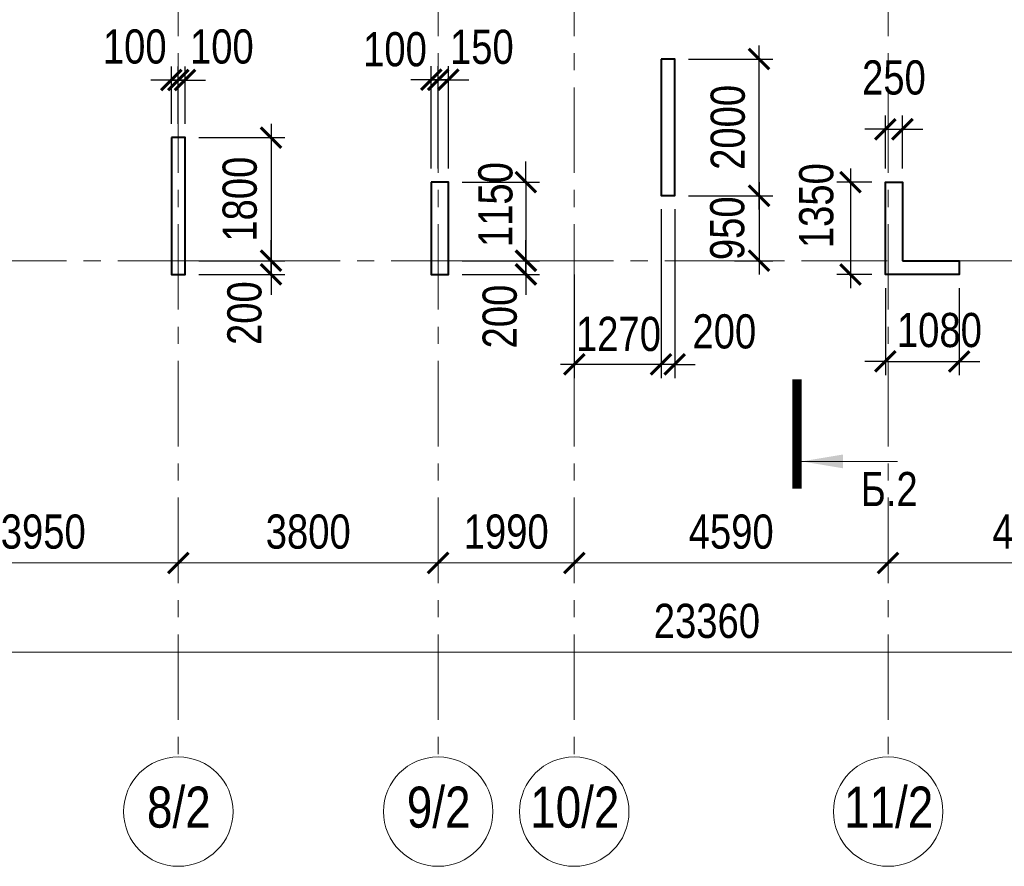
# Model space of a CAD drawing. Extents: x -8631841 to -8525813, y 4017860 to 4564755.
# Tile 69 of 112: x -8578851 to -8564453, y 4368394 to 4380776. Entities that reach past the tile are written whole.
import ezdxf
from ezdxf.enums import TextEntityAlignment as Align

# ---------------------------------------------------------------- set-up
doc = ezdxf.new("R2010")
doc.units = 0
doc.header["$LTSCALE"] = 1000
doc.header["$MEASUREMENT"] = 0
doc.linetypes.add('CENTER', pattern=[2, 1.25, -0.25, 0.25, -0.25])
for name, color, linetype, lineweight in [('СК-040-С(тены)', 12, 'Continuous', 40), ('СК-043-С-ПИЛОНЫ', 5, 'Continuous', 40), ('СК-100-О(си)', 7, 'CENTER', 15), ('СК-100-О(си)_имя', 7, 'CENTER', 15), ('СК-110-О-РАЗМЕРЫ', 7, 'Continuous', 15), ('СК-300-Р(азмеры)', 7, 'Continuous', 20), ('СК-343-Р-КОЛОННЫ', 7, 'Continuous', 13), ('СК-400-Т(екст)', 7, 'Continuous', 20), ('СК-500-С(ечения)', 5, 'Continuous', 40)]:
    doc.layers.add(name, color=color, linetype=linetype, lineweight=lineweight)
doc.styles.add('ARIAL_annotative', font='arial.ttf', dxfattribs={"width": 0.8, "height": 2.5})
doc.styles.add('RUSS', font='arial.ttf', dxfattribs={"width": 0.8})
doc.dimstyles.new('100-200', dxfattribs={"dimscale": 0, "dimtxt": 500, "dimasz": 300, "dimexe": 200, "dimexo": 200, "dimgap": 200, "dimtad": 1, "dimdec": 0, "dimzin": 0, "dimdsep": 46, "dimtxsty": 'RUSS', "dimblk": 'ARCHTICK', "dimcen": 0.096, "dimdle": 200, "dimclrd": 7, "dimclre": 7, "dimclrt": 256, "dimadec": 0, "dimazin": 0, "dimtfac": 1, "dimtdec": 0, "dimtmove": 2, "dimatfit": 3, "dimldrblk": 'OBLIQUE', "dimfxl": 1, "dimtolj": 1, "dimtzin": 0, "dimarcsym": 0})

# ---------------------------------------------------------------- blocks, each defined once
blk = doc.blocks.new('_ArchTick')
at = {"color": 0, "linetype": 'ByBlock', "const_width": 0.15}
blk.add_lwpolyline([(-0.5, -0.5), (0.5, 0.5)], dxfattribs=at)
blk = doc.blocks.new('*D141')
at = {"layer": 'Defpoints', "color": 0, "transparency": 16777216}
for p in [(-21750, -3370), (-17800, -3370), (-17800, -4421)]:
    blk.add_point(p, dxfattribs=at)
at = {"layer": 'СК-110-О-РАЗМЕРЫ', "color": 7, "lineweight": -2, "transparency": 16777216}
for p, q in [((-21750, -3570), (-21750, -4621)), ((-17800, -3570), (-17800, -4621)), ((-21950, -4421), (-17600, -4421))]:
    blk.add_line(p, q, dxfattribs=at)
at = {"layer": 'СК-110-О-РАЗМЕРЫ', "color": 7, "lineweight": -2, "transparency": 16777216, "xscale": 300, "yscale": 300, "zscale": 300, "rotation": 180}
blk.add_blockref('_ArchTick', (-21750, -4421), dxfattribs=at)
at = {"layer": 'СК-110-О-РАЗМЕРЫ', "color": 7, "lineweight": -2, "transparency": 16777216, "xscale": 300, "yscale": 300, "zscale": 300}
blk.add_blockref('_ArchTick', (-17800, -4421), dxfattribs=at)
at = {"layer": 'СК-110-О-РАЗМЕРЫ', "transparency": 16777216, "insert": (-19775, -3965), "char_height": 500, "attachment_point": 5, "style": 'RUSS'}
blk.add_mtext('\\A1;3950', dxfattribs=at)
blk = doc.blocks.new('_Oblique')
at = {"color": 0, "linetype": 'ByBlock', "lineweight": -2}
blk.add_line((-0.5, -0.5), (0.5, 0.5), dxfattribs=at)
blk = doc.blocks.new('*D142')
at = {"layer": 'Defpoints', "color": 0, "transparency": 16777216}
for p in [(-17800, -3370), (-14000, -3370), (-17800, -4421)]:
    blk.add_point(p, dxfattribs=at)
at = {"layer": 'СК-110-О-РАЗМЕРЫ', "color": 7, "lineweight": -2, "transparency": 16777216}
for p, q in [((-17800, -3570), (-17800, -4621)), ((-14000, -3570), (-14000, -4621)), ((-13800, -4421), (-18000, -4421))]:
    blk.add_line(p, q, dxfattribs=at)
at = {"layer": 'СК-110-О-РАЗМЕРЫ', "color": 7, "lineweight": -2, "transparency": 16777216, "xscale": 300, "yscale": 300, "zscale": 300, "rotation": 180}
blk.add_blockref('_ArchTick', (-17800, -4421), dxfattribs=at)
at = {"layer": 'СК-110-О-РАЗМЕРЫ', "color": 7, "lineweight": -2, "transparency": 16777216, "xscale": 300, "yscale": 300, "zscale": 300}
blk.add_blockref('_ArchTick', (-14000, -4421), dxfattribs=at)
at = {"layer": 'СК-110-О-РАЗМЕРЫ', "transparency": 16777216, "insert": (-15900, -3965), "char_height": 500, "attachment_point": 5, "style": 'RUSS'}
blk.add_mtext('\\A1;3800', dxfattribs=at)
blk = doc.blocks.new('*D143')
at = {"layer": 'Defpoints', "color": 0, "transparency": 16777216}
for p in [(-14000, -3370), (-12010, -3370), (-12010, -4421)]:
    blk.add_point(p, dxfattribs=at)
at = {"layer": 'СК-110-О-РАЗМЕРЫ', "color": 7, "lineweight": -2, "transparency": 16777216}
for p, q in [((-14000, -3570), (-14000, -4621)), ((-12010, -3570), (-12010, -4621)), ((-14200, -4421), (-11810, -4421))]:
    blk.add_line(p, q, dxfattribs=at)
at = {"layer": 'СК-110-О-РАЗМЕРЫ', "color": 7, "lineweight": -2, "transparency": 16777216, "xscale": 300, "yscale": 300, "zscale": 300, "rotation": 180}
blk.add_blockref('_ArchTick', (-14000, -4421), dxfattribs=at)
at = {"layer": 'СК-110-О-РАЗМЕРЫ', "color": 7, "lineweight": -2, "transparency": 16777216, "xscale": 300, "yscale": 300, "zscale": 300}
blk.add_blockref('_ArchTick', (-12010, -4421), dxfattribs=at)
at = {"layer": 'СК-110-О-РАЗМЕРЫ', "transparency": 16777216, "insert": (-13005, -3965), "char_height": 500, "attachment_point": 5, "style": 'RUSS'}
blk.add_mtext('\\A1;1990', dxfattribs=at)
blk = doc.blocks.new('*D144')
at = {"layer": 'Defpoints', "color": 0, "transparency": 16777216}
for p in [(-12010, -3370), (-7420, -3370), (-12010, -4421)]:
    blk.add_point(p, dxfattribs=at)
at = {"layer": 'СК-110-О-РАЗМЕРЫ', "color": 7, "lineweight": -2, "transparency": 16777216}
for p, q in [((-12010, -3570), (-12010, -4621)), ((-7420, -3570), (-7420, -4621)), ((-7220, -4421), (-12210, -4421))]:
    blk.add_line(p, q, dxfattribs=at)
at = {"layer": 'СК-110-О-РАЗМЕРЫ', "color": 7, "lineweight": -2, "transparency": 16777216, "xscale": 300, "yscale": 300, "zscale": 300, "rotation": 180}
blk.add_blockref('_ArchTick', (-12010, -4421), dxfattribs=at)
at = {"layer": 'СК-110-О-РАЗМЕРЫ', "color": 7, "lineweight": -2, "transparency": 16777216, "xscale": 300, "yscale": 300, "zscale": 300}
blk.add_blockref('_ArchTick', (-7420, -4421), dxfattribs=at)
at = {"layer": 'СК-110-О-РАЗМЕРЫ', "transparency": 16777216, "insert": (-9715, -3965), "char_height": 500, "attachment_point": 5, "style": 'RUSS'}
blk.add_mtext('\\A1;4590', dxfattribs=at)
blk = doc.blocks.new('*D145')
at = {"layer": 'Defpoints', "color": 0, "transparency": 16777216}
for p in [(-7420, -3370), (-3130, -3370), (-3130, -4421)]:
    blk.add_point(p, dxfattribs=at)
at = {"layer": 'СК-110-О-РАЗМЕРЫ', "color": 7, "lineweight": -2, "transparency": 16777216}
for p, q in [((-7420, -3570), (-7420, -4621)), ((-3130, -3570), (-3130, -4621)), ((-7620, -4421), (-2930, -4421))]:
    blk.add_line(p, q, dxfattribs=at)
at = {"layer": 'СК-110-О-РАЗМЕРЫ', "color": 7, "lineweight": -2, "transparency": 16777216, "xscale": 300, "yscale": 300, "zscale": 300, "rotation": 180}
blk.add_blockref('_ArchTick', (-7420, -4421), dxfattribs=at)
at = {"layer": 'СК-110-О-РАЗМЕРЫ', "color": 7, "lineweight": -2, "transparency": 16777216, "xscale": 300, "yscale": 300, "zscale": 300}
blk.add_blockref('_ArchTick', (-3130, -4421), dxfattribs=at)
at = {"layer": 'СК-110-О-РАЗМЕРЫ', "transparency": 16777216, "insert": (-5275, -3965), "char_height": 500, "attachment_point": 5, "style": 'RUSS'}
blk.add_mtext('\\A1;4290', dxfattribs=at)
blk = doc.blocks.new('*D152')
at = {"layer": 'Defpoints', "color": 0, "transparency": 16777216}
for p in [(-21750, -3521), (1610, -3521), (-21750, -5726)]:
    blk.add_point(p, dxfattribs=at)
at = {"layer": 'СК-110-О-РАЗМЕРЫ', "color": 7, "lineweight": -2, "transparency": 16777216}
for p, q in [((-21750, -3721), (-21750, -5926)), ((1610, -3721), (1610, -5926)), ((1810, -5726), (-21950, -5726))]:
    blk.add_line(p, q, dxfattribs=at)
at = {"layer": 'СК-110-О-РАЗМЕРЫ', "color": 7, "lineweight": -2, "transparency": 16777216, "xscale": 300, "yscale": 300, "zscale": 300, "rotation": 180}
blk.add_blockref('_ArchTick', (-21750, -5726), dxfattribs=at)
at = {"layer": 'СК-110-О-РАЗМЕРЫ', "color": 7, "lineweight": -2, "transparency": 16777216, "xscale": 300, "yscale": 300, "zscale": 300}
blk.add_blockref('_ArchTick', (1610, -5726), dxfattribs=at)
at = {"layer": 'СК-110-О-РАЗМЕРЫ', "transparency": 16777216, "insert": (-10070, -5271), "char_height": 500, "attachment_point": 5, "style": 'RUSS'}
blk.add_mtext('\\A1;23360', dxfattribs=at)
blk = doc.blocks.new('*D635')
at = {"layer": 'Defpoints', "color": 0, "transparency": 16777216}
for p in [(-8565942, 4379173), (-8566192, 4378401), (-8565942, 4378401)]:
    blk.add_point(p, dxfattribs=at)
at = {"layer": 'СК-110-О-РАЗМЕРЫ', "color": 7, "lineweight": -2, "transparency": 16777216}
for p, q in [((-8566192, 4378601), (-8566192, 4379373)), ((-8565942, 4378601), (-8565942, 4379373)), ((-8566192, 4379173), (-8566492, 4379173)), ((-8566192, 4379173), (-8565942, 4379173)), ((-8565942, 4379173), (-8565642, 4379173))]:
    blk.add_line(p, q, dxfattribs=at)
at = {"layer": 'СК-110-О-РАЗМЕРЫ', "color": 7, "lineweight": -2, "transparency": 16777216, "xscale": 300, "yscale": 300, "zscale": 300}
blk.add_blockref('_ArchTick', (-8566192, 4379173), dxfattribs=at)
at = {"layer": 'СК-110-О-РАЗМЕРЫ', "color": 7, "lineweight": -2, "transparency": 16777216, "xscale": 300, "yscale": 300, "zscale": 300, "rotation": 180}
blk.add_blockref('_ArchTick', (-8565942, 4379173), dxfattribs=at)
at = {"layer": 'СК-110-О-РАЗМЕРЫ', "transparency": 16777216, "insert": (-8566067, 4379928), "char_height": 500, "attachment_point": 5, "style": 'RUSS'}
blk.add_mtext('\\A1;250', dxfattribs=at)
blk = doc.blocks.new('*D652')
at = {"layer": 'Defpoints', "color": 0, "transparency": 16777216}
for p in [(-8576432, 4379051), (-8576432, 4377251), (-8575176, 4377251)]:
    blk.add_point(p, dxfattribs=at)
at = {"layer": 'СК-343-Р-КОЛОННЫ', "color": 7, "lineweight": -2, "transparency": 16777216}
for p, q in [((-8575176, 4379251), (-8575176, 4377051)), ((-8576232, 4379051), (-8574976, 4379051)), ((-8576232, 4377251), (-8574976, 4377251))]:
    blk.add_line(p, q, dxfattribs=at)
at = {"layer": 'СК-343-Р-КОЛОННЫ', "color": 7, "lineweight": -2, "transparency": 16777216, "xscale": 300, "yscale": 300, "zscale": 300}
for p, rotation in [((-8575176, 4379051), 90), ((-8575176, 4377251), 270)]:
    blk.add_blockref('_ArchTick', p, dxfattribs=dict(at, rotation=rotation))
at = {"layer": 'СК-343-Р-КОЛОННЫ', "transparency": 16777216, "insert": (-8575631, 4378151), "char_height": 500, "attachment_point": 5, "rotation": 90, "style": 'RUSS'}
blk.add_mtext('\\A1;1800', dxfattribs=at)
blk = doc.blocks.new('*D653')
at = {"layer": 'Defpoints', "color": 0, "transparency": 16777216}
for p in [(-8576432, 4377251), (-8575176, 4377251), (-8576432, 4377051)]:
    blk.add_point(p, dxfattribs=at)
at = {"layer": 'СК-343-Р-КОЛОННЫ', "color": 7, "lineweight": -2, "transparency": 16777216}
for p, q in [((-8575176, 4377251), (-8575176, 4377551)), ((-8576232, 4377251), (-8574976, 4377251)), ((-8575176, 4377051), (-8575176, 4377251)), ((-8576232, 4377051), (-8574976, 4377051)), ((-8575176, 4377051), (-8575176, 4376751))]:
    blk.add_line(p, q, dxfattribs=at)
at = {"layer": 'СК-343-Р-КОЛОННЫ', "color": 7, "lineweight": -2, "transparency": 16777216, "xscale": 300, "yscale": 300, "zscale": 300}
for p, rotation in [((-8575176, 4377251), 270), ((-8575176, 4377051), 90)]:
    blk.add_blockref('_ArchTick', p, dxfattribs=dict(at, rotation=rotation))
at = {"layer": 'СК-343-Р-КОЛОННЫ', "transparency": 16777216, "insert": (-8575562, 4376484), "char_height": 500, "attachment_point": 5, "rotation": 90, "style": 'RUSS'}
blk.add_mtext('\\A1;200', dxfattribs=at)
blk = doc.blocks.new('*D654')
at = {"layer": 'Defpoints', "color": 0, "transparency": 16777216}
for p in [(-8576532, 4379894), (-8576632, 4379051), (-8576532, 4379051)]:
    blk.add_point(p, dxfattribs=at)
at = {"layer": 'СК-343-Р-КОЛОННЫ', "color": 7, "lineweight": -2, "transparency": 16777216}
for p, q in [((-8576632, 4379251), (-8576632, 4380094)), ((-8576532, 4379251), (-8576532, 4380094)), ((-8576632, 4379894), (-8576932, 4379894)), ((-8576632, 4379894), (-8576532, 4379894)), ((-8576532, 4379894), (-8576232, 4379894))]:
    blk.add_line(p, q, dxfattribs=at)
at = {"layer": 'СК-343-Р-КОЛОННЫ', "color": 7, "lineweight": -2, "transparency": 16777216, "xscale": 300, "yscale": 300, "zscale": 300}
blk.add_blockref('_ArchTick', (-8576632, 4379894), dxfattribs=at)
at = {"layer": 'СК-343-Р-КОЛОННЫ', "color": 7, "lineweight": -2, "transparency": 16777216, "xscale": 300, "yscale": 300, "zscale": 300, "rotation": 180}
blk.add_blockref('_ArchTick', (-8576532, 4379894), dxfattribs=at)
at = {"layer": 'СК-343-Р-КОЛОННЫ', "transparency": 16777216, "insert": (-8577169, 4380381), "char_height": 500, "attachment_point": 5, "style": 'RUSS'}
blk.add_mtext('\\A1;100', dxfattribs=at)
blk = doc.blocks.new('*D655')
at = {"layer": 'Defpoints', "color": 0, "transparency": 16777216}
for p in [(-8576532, 4379894), (-8576532, 4379051), (-8576432, 4379051)]:
    blk.add_point(p, dxfattribs=at)
at = {"layer": 'СК-343-Р-КОЛОННЫ', "color": 7, "lineweight": -2, "transparency": 16777216}
for p, q in [((-8576532, 4379251), (-8576532, 4380094)), ((-8576432, 4379251), (-8576432, 4380094)), ((-8576532, 4379894), (-8576832, 4379894)), ((-8576432, 4379894), (-8576532, 4379894)), ((-8576432, 4379894), (-8576132, 4379894))]:
    blk.add_line(p, q, dxfattribs=at)
at = {"layer": 'СК-343-Р-КОЛОННЫ', "color": 7, "lineweight": -2, "transparency": 16777216, "xscale": 300, "yscale": 300, "zscale": 300}
blk.add_blockref('_ArchTick', (-8576532, 4379894), dxfattribs=at)
at = {"layer": 'СК-343-Р-КОЛОННЫ', "color": 7, "lineweight": -2, "transparency": 16777216, "xscale": 300, "yscale": 300, "zscale": 300, "rotation": 180}
blk.add_blockref('_ArchTick', (-8576432, 4379894), dxfattribs=at)
at = {"layer": 'СК-343-Р-КОЛОННЫ', "transparency": 16777216, "insert": (-8575895, 4380381), "char_height": 500, "attachment_point": 5, "style": 'RUSS'}
blk.add_mtext('\\A1;100', dxfattribs=at)
blk = doc.blocks.new('*D656')
at = {"layer": 'Defpoints', "color": 0, "transparency": 16777216}
for p in [(-8569272, 4380201), (-8568039, 4380201), (-8569272, 4378201)]:
    blk.add_point(p, dxfattribs=at)
at = {"layer": 'СК-343-Р-КОЛОННЫ', "color": 7, "lineweight": -2, "transparency": 16777216}
for p, q in [((-8568039, 4378001), (-8568039, 4380401)), ((-8569072, 4380201), (-8567839, 4380201)), ((-8569072, 4378201), (-8567839, 4378201))]:
    blk.add_line(p, q, dxfattribs=at)
at = {"layer": 'СК-343-Р-КОЛОННЫ', "color": 7, "lineweight": -2, "transparency": 16777216, "xscale": 300, "yscale": 300, "zscale": 300}
for p, rotation in [((-8568039, 4380201), 90), ((-8568039, 4378201), 270)]:
    blk.add_blockref('_ArchTick', p, dxfattribs=dict(at, rotation=rotation))
at = {"layer": 'СК-343-Р-КОЛОННЫ', "transparency": 16777216, "insert": (-8568494, 4379201), "char_height": 500, "attachment_point": 5, "rotation": 90, "style": 'RUSS'}
blk.add_mtext('\\A1;2000', dxfattribs=at)
blk = doc.blocks.new('*D657')
at = {"layer": 'Defpoints', "color": 0, "transparency": 16777216}
for p in [(-8569272, 4378201), (-8568600, 4377251), (-8568039, 4377251)]:
    blk.add_point(p, dxfattribs=at)
at = {"layer": 'СК-343-Р-КОЛОННЫ', "color": 7, "lineweight": -2, "transparency": 16777216}
for p, q in [((-8568039, 4378401), (-8568039, 4377051)), ((-8569072, 4378201), (-8567839, 4378201)), ((-8568400, 4377251), (-8567839, 4377251))]:
    blk.add_line(p, q, dxfattribs=at)
at = {"layer": 'СК-343-Р-КОЛОННЫ', "color": 7, "lineweight": -2, "transparency": 16777216, "xscale": 300, "yscale": 300, "zscale": 300}
for p, rotation in [((-8568039, 4378201), 90), ((-8568039, 4377251), 270)]:
    blk.add_blockref('_ArchTick', p, dxfattribs=dict(at, rotation=rotation))
at = {"layer": 'СК-343-Р-КОЛОННЫ', "transparency": 16777216, "insert": (-8568502, 4377726), "char_height": 500, "attachment_point": 5, "rotation": 90, "style": 'RUSS'}
blk.add_mtext('\\A1;950', dxfattribs=at)
blk = doc.blocks.new('*D672')
at = {"layer": 'Defpoints', "color": 0, "transparency": 16777216}
for p in [(-8572582, 4378401), (-8572582, 4377251), (-8571449, 4377251)]:
    blk.add_point(p, dxfattribs=at)
at = {"layer": 'СК-343-Р-КОЛОННЫ', "color": 7, "lineweight": -2, "transparency": 16777216}
for p, q in [((-8571449, 4378401), (-8571449, 4378701)), ((-8572382, 4378401), (-8571249, 4378401)), ((-8571449, 4378401), (-8571449, 4377251)), ((-8572382, 4377251), (-8571249, 4377251)), ((-8571449, 4377251), (-8571449, 4376951))]:
    blk.add_line(p, q, dxfattribs=at)
at = {"layer": 'СК-343-Р-КОЛОННЫ', "color": 7, "lineweight": -2, "transparency": 16777216, "xscale": 300, "yscale": 300, "zscale": 300}
for p, rotation in [((-8571449, 4378401), 270), ((-8571449, 4377251), 90)]:
    blk.add_blockref('_ArchTick', p, dxfattribs=dict(at, rotation=rotation))
at = {"layer": 'СК-343-Р-КОЛОННЫ', "transparency": 16777216, "insert": (-8571892, 4378072), "char_height": 500, "attachment_point": 5, "rotation": 90, "style": 'RUSS'}
blk.add_mtext('\\A1;1150', dxfattribs=at)
blk = doc.blocks.new('*D673')
at = {"layer": 'Defpoints', "color": 0, "transparency": 16777216}
for p in [(-8572582, 4377251), (-8571449, 4377251), (-8572582, 4377051)]:
    blk.add_point(p, dxfattribs=at)
at = {"layer": 'СК-343-Р-КОЛОННЫ', "color": 7, "lineweight": -2, "transparency": 16777216}
for p, q in [((-8571449, 4377251), (-8571449, 4377551)), ((-8572382, 4377251), (-8571249, 4377251)), ((-8571449, 4377051), (-8571449, 4377251)), ((-8572382, 4377051), (-8571249, 4377051)), ((-8571449, 4377051), (-8571449, 4376751))]:
    blk.add_line(p, q, dxfattribs=at)
at = {"layer": 'СК-343-Р-КОЛОННЫ', "color": 7, "lineweight": -2, "transparency": 16777216, "xscale": 300, "yscale": 300, "zscale": 300}
for p, rotation in [((-8571449, 4377251), 270), ((-8571449, 4377051), 90)]:
    blk.add_blockref('_ArchTick', p, dxfattribs=dict(at, rotation=rotation))
at = {"layer": 'СК-343-Р-КОЛОННЫ', "transparency": 16777216, "insert": (-8571829, 4376434), "char_height": 500, "attachment_point": 5, "rotation": 90, "style": 'RUSS'}
blk.add_mtext('\\A1;200', dxfattribs=at)
blk = doc.blocks.new('*D674')
at = {"layer": 'Defpoints', "color": 0, "transparency": 16777216}
for p in [(-8569472, 4378203), (-8569272, 4378203), (-8569472, 4375735)]:
    blk.add_point(p, dxfattribs=at)
at = {"layer": 'СК-343-Р-КОЛОННЫ', "color": 7, "lineweight": -2, "transparency": 16777216}
for p, q in [((-8569472, 4378003), (-8569472, 4375535)), ((-8569272, 4378003), (-8569272, 4375535)), ((-8569472, 4375735), (-8569772, 4375735)), ((-8569272, 4375735), (-8569472, 4375735)), ((-8569272, 4375735), (-8568972, 4375735))]:
    blk.add_line(p, q, dxfattribs=at)
at = {"layer": 'СК-343-Р-КОЛОННЫ', "color": 7, "lineweight": -2, "transparency": 16777216, "xscale": 300, "yscale": 300, "zscale": 300}
blk.add_blockref('_ArchTick', (-8569472, 4375735), dxfattribs=at)
at = {"layer": 'СК-343-Р-КОЛОННЫ', "color": 7, "lineweight": -2, "transparency": 16777216, "xscale": 300, "yscale": 300, "zscale": 300, "rotation": 180}
blk.add_blockref('_ArchTick', (-8569272, 4375735), dxfattribs=at)
at = {"layer": 'СК-343-Р-КОЛОННЫ', "transparency": 16777216, "insert": (-8568547, 4376214), "char_height": 500, "attachment_point": 5, "style": 'RUSS'}
blk.add_mtext('\\A1;200', dxfattribs=at)
blk = doc.blocks.new('*D675')
at = {"layer": 'Defpoints', "color": 0, "transparency": 16777216}
for p in [(-8569472, 4378203), (-8570742, 4377251), (-8570742, 4375735)]:
    blk.add_point(p, dxfattribs=at)
at = {"layer": 'СК-343-Р-КОЛОННЫ', "color": 7, "lineweight": -2, "transparency": 16777216}
for p, q in [((-8569472, 4378003), (-8569472, 4375535)), ((-8570742, 4377051), (-8570742, 4375535)), ((-8569272, 4375735), (-8570942, 4375735))]:
    blk.add_line(p, q, dxfattribs=at)
at = {"layer": 'СК-343-Р-КОЛОННЫ', "color": 7, "lineweight": -2, "transparency": 16777216, "xscale": 300, "yscale": 300, "zscale": 300, "rotation": 180}
blk.add_blockref('_ArchTick', (-8570742, 4375735), dxfattribs=at)
at = {"layer": 'СК-343-Р-КОЛОННЫ', "color": 7, "lineweight": -2, "transparency": 16777216, "xscale": 300, "yscale": 300, "zscale": 300}
blk.add_blockref('_ArchTick', (-8569472, 4375735), dxfattribs=at)
at = {"layer": 'СК-343-Р-КОЛОННЫ', "transparency": 16777216, "insert": (-8570095, 4376177), "char_height": 500, "attachment_point": 5, "style": 'RUSS'}
blk.add_mtext('\\A1;1270', dxfattribs=at)
blk = doc.blocks.new('*D676')
at = {"layer": 'Defpoints', "color": 0, "transparency": 16777216}
for p in [(-8572732, 4379898), (-8572832, 4378401), (-8572732, 4378401)]:
    blk.add_point(p, dxfattribs=at)
at = {"layer": 'СК-343-Р-КОЛОННЫ', "color": 7, "lineweight": -2, "transparency": 16777216}
for p, q in [((-8572832, 4378601), (-8572832, 4380098)), ((-8572732, 4378601), (-8572732, 4380098)), ((-8572832, 4379898), (-8573132, 4379898)), ((-8572832, 4379898), (-8572732, 4379898)), ((-8572732, 4379898), (-8572432, 4379898))]:
    blk.add_line(p, q, dxfattribs=at)
at = {"layer": 'СК-343-Р-КОЛОННЫ', "color": 7, "lineweight": -2, "transparency": 16777216, "xscale": 300, "yscale": 300, "zscale": 300}
blk.add_blockref('_ArchTick', (-8572832, 4379898), dxfattribs=at)
at = {"layer": 'СК-343-Р-КОЛОННЫ', "color": 7, "lineweight": -2, "transparency": 16777216, "xscale": 300, "yscale": 300, "zscale": 300, "rotation": 180}
blk.add_blockref('_ArchTick', (-8572732, 4379898), dxfattribs=at)
at = {"layer": 'СК-343-Р-КОЛОННЫ', "transparency": 16777216, "insert": (-8573363, 4380341), "char_height": 500, "attachment_point": 5, "style": 'RUSS'}
blk.add_mtext('\\A1;100', dxfattribs=at)
blk = doc.blocks.new('*D677')
at = {"layer": 'Defpoints', "color": 0, "transparency": 16777216}
for p in [(-8572732, 4379898), (-8572732, 4378401), (-8572582, 4378401)]:
    blk.add_point(p, dxfattribs=at)
at = {"layer": 'СК-343-Р-КОЛОННЫ', "color": 7, "lineweight": -2, "transparency": 16777216}
for p, q in [((-8572732, 4378601), (-8572732, 4380098)), ((-8572582, 4378601), (-8572582, 4380098)), ((-8572732, 4379898), (-8573032, 4379898)), ((-8572582, 4379898), (-8572732, 4379898)), ((-8572582, 4379898), (-8572282, 4379898))]:
    blk.add_line(p, q, dxfattribs=at)
at = {"layer": 'СК-343-Р-КОЛОННЫ', "color": 7, "lineweight": -2, "transparency": 16777216, "xscale": 300, "yscale": 300, "zscale": 300}
blk.add_blockref('_ArchTick', (-8572732, 4379898), dxfattribs=at)
at = {"layer": 'СК-343-Р-КОЛОННЫ', "color": 7, "lineweight": -2, "transparency": 16777216, "xscale": 300, "yscale": 300, "zscale": 300, "rotation": 180}
blk.add_blockref('_ArchTick', (-8572582, 4379898), dxfattribs=at)
at = {"layer": 'СК-343-Р-КОЛОННЫ', "transparency": 16777216, "insert": (-8572093, 4380376), "char_height": 500, "attachment_point": 5, "style": 'RUSS'}
blk.add_mtext('\\A1;150', dxfattribs=at)
blk = doc.blocks.new('*D716')
at = {"layer": 'Defpoints', "color": 0, "transparency": 16777216}
for p in [(-8566192, 4377051), (-8565112, 4377051), (-8565112, 4375778)]:
    blk.add_point(p, dxfattribs=at)
at = {"layer": 'СК-343-Р-КОЛОННЫ', "color": 7, "lineweight": -2, "transparency": 16777216}
for p, q in [((-8566192, 4376851), (-8566192, 4375578)), ((-8565112, 4376851), (-8565112, 4375578)), ((-8566192, 4375778), (-8566492, 4375778)), ((-8566192, 4375778), (-8565112, 4375778)), ((-8565112, 4375778), (-8564812, 4375778))]:
    blk.add_line(p, q, dxfattribs=at)
at = {"layer": 'СК-343-Р-КОЛОННЫ', "color": 7, "lineweight": -2, "transparency": 16777216, "xscale": 300, "yscale": 300, "zscale": 300}
blk.add_blockref('_ArchTick', (-8566192, 4375778), dxfattribs=at)
at = {"layer": 'СК-343-Р-КОЛОННЫ', "color": 7, "lineweight": -2, "transparency": 16777216, "xscale": 300, "yscale": 300, "zscale": 300, "rotation": 180}
blk.add_blockref('_ArchTick', (-8565112, 4375778), dxfattribs=at)
at = {"layer": 'СК-343-Р-КОЛОННЫ', "transparency": 16777216, "insert": (-8565402, 4376234), "char_height": 500, "attachment_point": 5, "style": 'RUSS'}
blk.add_mtext('\\A1;1080', dxfattribs=at)
blk = doc.blocks.new('*D607')
at = {"layer": 'Defpoints', "color": 0, "transparency": 16777216}
for p in [(-8566192, 4378401), (-8566702, 4377051), (-8566192, 4377051)]:
    blk.add_point(p, dxfattribs=at)
at = {"layer": 'СК-343-Р-КОЛОННЫ', "color": 7, "lineweight": -2, "transparency": 16777216}
for p, q in [((-8566702, 4378601), (-8566702, 4376851)), ((-8566392, 4378401), (-8566902, 4378401)), ((-8566392, 4377051), (-8566902, 4377051))]:
    blk.add_line(p, q, dxfattribs=at)
at = {"layer": 'СК-343-Р-КОЛОННЫ', "color": 7, "lineweight": -2, "transparency": 16777216, "xscale": 300, "yscale": 300, "zscale": 300}
for p, rotation in [((-8566702, 4378401), 90), ((-8566702, 4377051), 270)]:
    blk.add_blockref('_ArchTick', p, dxfattribs=dict(at, rotation=rotation))
at = {"layer": 'СК-343-Р-КОЛОННЫ', "transparency": 16777216, "insert": (-8567200, 4378056), "char_height": 500, "attachment_point": 5, "rotation": 90, "style": 'RUSS'}
blk.add_mtext('\\A1;1350', dxfattribs=at)
blk = doc.blocks.new('11')
at = {"layer": 'СК-040-С(тены)'}
blk.add_lwpolyline([(36710, 0), (37540, 0), (37540, -200), (36460, -200), (36460, 1150), (36710, 1150), (36710, 0)], dxfattribs=at)
at = {"layer": 'СК-043-С-ПИЛОНЫ'}
for points in [[(33180, 2950), (33180, 952), (33380, 952), (33380, 2950), (33180, 2950)], [(26020, 1800), (26020, -200), (26220, -200), (26220, 1800), (26020, 1800)], [(29820, 1150), (29820, -200), (30070, -200), (30070, 1150), (29820, 1150)]]:
    blk.add_lwpolyline(points, dxfattribs=at)
blk = doc.blocks.new('Сечение')
at = {"layer": 'СК-500-С(ечения)', "linetype": 'Continuous', "lineweight": 15, "ltscale": 100}
blk.add_line((-200, -35), (-200, -735), dxfattribs=at)
at = {"layer": 'СК-500-С(ечения)', "linetype": 'Continuous', "ltscale": 100, "const_width": 70}
blk.add_lwpolyline([(-400, 0), (400, 0)], dxfattribs=at)
at = {"layer": 'СК-500-С(ечения)', "linetype": 'Continuous', "ltscale": 100}
blk.add_solid([(-200, -35), (-250.3, -335.5), (-149.7, -335.5)], dxfattribs=at)
blk = doc.blocks.new('*U1229')
at = {"layer": 'СК-400-Т(екст)', "ltscale": 100, "xscale": -0.01, "yscale": 0.01, "zscale": 0.01, "rotation": 89.99999999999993}
blk.add_blockref('Сечение', (0, -4), dxfattribs=at)
at = {"layer": 'СК-500-С(ечения)', "color": 0, "ltscale": 100, "style": 'ARIAL_annotative', "width": 0.8}
blk.add_attdef('НОМЕР_СЕЧЕНИЯ_1_1(НОМЕР_ЛИСТА)', text='', height=2.5, rotation=180, dxfattribs=at).set_placement((6.74, -1.226), align=Align.RIGHT)
blk.add_attdef('НОМЕР_СЕЧЕНИЯ_2_1(НОМЕР_ЛИСТА)', text='', height=2.5, rotation=180, dxfattribs=at).set_placement((6.74, -122.203), align=Align.BOTTOM_LEFT)
blk = doc.blocks.new('оси')
at = {"layer": 'СК-100-О(си)'}
for p, q in [((-17800, 18534.9), (-17800, -7257.5)), ((-14000, 18534.9), (-14000, -7257.5)), ((-12010, 18534.9), (-12010, -7257.5)), ((-7420, 18534.9), (-7420, -7257.5)), ((-46685.3, 0), (6554.2, 0))]:
    blk.add_line(p, q, dxfattribs=at)
at = {"layer": 'СК-100-О(си)', "linetype": 'Continuous'}
for centre in [(-17800, -8057.5), (-14000, -8057.5), (-12010, -8057.5), (-7420, -8057.5)]:
    blk.add_circle(centre, 800, dxfattribs=at)
at = {"layer": 'СК-100-О(си)_имя', "style": 'RUSS', "width": 0.8}
for s, p in [('8/2', (-17792.2, -7991.8)), ('9/2', (-13992.2, -7991.8)), ('10/2', (-12002.2, -7991.8)), ('11/2', (-7412.2, -7991.8))]:
    blk.add_text(s, height=600, dxfattribs=at).set_placement(p, align=Align.MIDDLE_CENTER)
at = {"layer": 'СК-110-О-РАЗМЕРЫ'}
for base, p1, p2, picture, middle in [((-17800, -4420.6), (-21750, -3369.7), (-17800, -3369.7), '*D141', (-19775, -3965.1)), ((-12010, -4420.6), (-14000, -3369.7), (-12010, -3369.7), '*D143', (-13005, -3965.3)), ((-3130, -4420.6), (-7420, -3369.7), (-3130, -3369.7), '*D145', (-5275, -3965.3))]:
    dim = blk.add_linear_dim(base=base, p1=p1, p2=p2, dimstyle='100-200', override={"dimscale": 1}, dxfattribs=at)
    dim.commit()
    dim.dimension.update_dxf_attribs({"geometry": picture, "text_midpoint": middle})
for base, p1, p2, picture, middle in [((-17800, -4420.6), (-14000, -3369.7), (-17800, -3369.7), '*D142', (-15900, -3965.1)), ((-12010, -4420.6), (-7420, -3369.7), (-12010, -3369.7), '*D144', (-9715, -3965.3)), ((-21750, -5726.1), (1610, -3520.6), (-21750, -3520.6), '*D152', (-10070, -5270.7))]:
    dim = blk.add_linear_dim(base=base, p1=p1, p2=p2, angle=180, dimstyle='100-200', override={"dimscale": 1}, dxfattribs=at)
    dim.commit()
    dim.dimension.update_dxf_attribs({"geometry": picture, "text_midpoint": middle})
blk = doc.blocks.new('A$C858fb3ef')
at = {"layer": 'СК-300-Р(азмеры)'}
blk.add_blockref('оси', (0, 0), dxfattribs=at)
blk = doc.blocks.new('A$C573b34c5')
blk.add_blockref('A$C858fb3ef', (0, 0))

msp = doc.modelspace()

# ---------------------------------------------------------------- block references
at = {"layer": 'СК-300-Р(азмеры)'}
msp.add_blockref('A$C573b34c5', (-8558731.8, 4377251), dxfattribs=at)
at = {"layer": 'СК-343-Р-КОЛОННЫ'}
msp.add_blockref('11', (-8602652.1, 4377251), dxfattribs=at)
at = {"layer": 'СК-500-С(ечения)'}
ref = msp.add_blockref('*U1229', (-8567484.4, 4373916), dxfattribs=dict(at, xscale=-200, yscale=200, zscale=200, rotation=180))
ref.add_attrib('НОМЕР_СЕЧЕНИЯ_1_1(НОМЕР_ЛИСТА)', 'Б.2', dxfattribs={"color": 1, "ltscale": 100, "height": 500, "style": 'ARIAL_annotative', "width": 0.8}).set_placement((-8566136.4, 4374161.3), align=Align.TOP_CENTER)

# ---------------------------------------------------------------- dimensions: what is measured, and where the dimension line sits
at = {"layer": 'СК-110-О-РАЗМЕРЫ'}
dim = msp.add_linear_dim(base=(-8565941.9, 4379173), p1=(-8566191.9, 4378401.4), p2=(-8565941.9, 4378401.4), dimstyle='100-200', override={"dimscale": 1}, dxfattribs=at)
dim.commit()
dim.dimension.update_dxf_attribs({"geometry": '*D635', "text_midpoint": (-8566066.9, 4379928.3)})
at = {"layer": 'СК-343-Р-КОЛОННЫ'}
for base, p1, p2, picture, middle in [((-8576531.8, 4379894.4), (-8576632, 4379051), (-8576531.8, 4379051), '*D654', (-8577168.8, 4380380.7)), ((-8572731.8, 4379897.7), (-8572582, 4378401.3), (-8572731.8, 4378401.3), '*D677', (-8572093.2, 4380375.9)), ((-8572731.8, 4379897.7), (-8572832, 4378401.3), (-8572731.8, 4378401.3), '*D676', (-8573363.1, 4380340.9)), ((-8570741.8, 4375734.9), (-8569471.9, 4378202.6), (-8570741.8, 4377251), '*D675', (-8570095, 4376177.4)), ((-8569471.9, 4375734.9), (-8569271.9, 4378202.6), (-8569471.9, 4378202.6), '*D674', (-8568546.7, 4376214.2)), ((-8565111.9, 4375778.4), (-8566191.9, 4377051.4), (-8565111.9, 4377051.4), '*D716', (-8565402.4, 4376233.5))]:
    dim = msp.add_linear_dim(base=base, p1=p1, p2=p2, dimstyle='100-200', override={"dimscale": 1}, dxfattribs=at)
    dim.commit()
    dim.dimension.update_dxf_attribs({"geometry": picture, "text_midpoint": middle, "dimtype": 160})
for base, p1, p2, angle, picture, middle in [((-8576531.8, 4379894.4), (-8576431.7, 4379051), (-8576531.8, 4379051), 180, '*D655', (-8575894.9, 4380380.7)), ((-8571449.3, 4377251), (-8572582, 4378401.3), (-8572582, 4377251), 90, '*D672', (-8571891.8, 4378071.5)), ((-8566701.8, 4377051.4), (-8566191.9, 4378401.4), (-8566191.9, 4377051.4), 90, '*D607', (-8567199.5, 4378056.2)), ((-8568038.9, 4377251), (-8569271.9, 4378200.6), (-8568599.7, 4377251), 90, '*D657', (-8568501.8, 4377725.7)), ((-8575176, 4377251), (-8576431.9, 4377051.2), (-8576431.9, 4377251), 90, '*D653', (-8575561.7, 4376484.2)), ((-8571449.3, 4377251), (-8572582, 4377051.3), (-8572582, 4377251), 90, '*D673', (-8571828.6, 4376434.4))]:
    dim = msp.add_linear_dim(base=base, p1=p1, p2=p2, angle=angle, dimstyle='100-200', override={"dimscale": 1}, dxfattribs=at)
    dim.commit()
    dim.dimension.update_dxf_attribs({"geometry": picture, "text_midpoint": middle, "dimtype": 160})
for base, p1, p2, picture, middle in [((-8568038.9034, 4380201.1035), (-8569271.9342, 4378200.6332), (-8569271.9548, 4380201.1035), '*D656', (-8568494.1899, 4379200.8684)), ((-8575176, 4377251), (-8576432, 4379051), (-8576431.9, 4377251), '*D652', (-8575631.3, 4378151))]:
    dim = msp.add_linear_dim(base=base, p1=p1, p2=p2, angle=90, dimstyle='100-200', override={"dimscale": 1}, dxfattribs=at)
    dim.commit()
    dim.dimension.update_dxf_attribs({"geometry": picture, "text_midpoint": middle})

doc.saveas('drawing.dxf')
